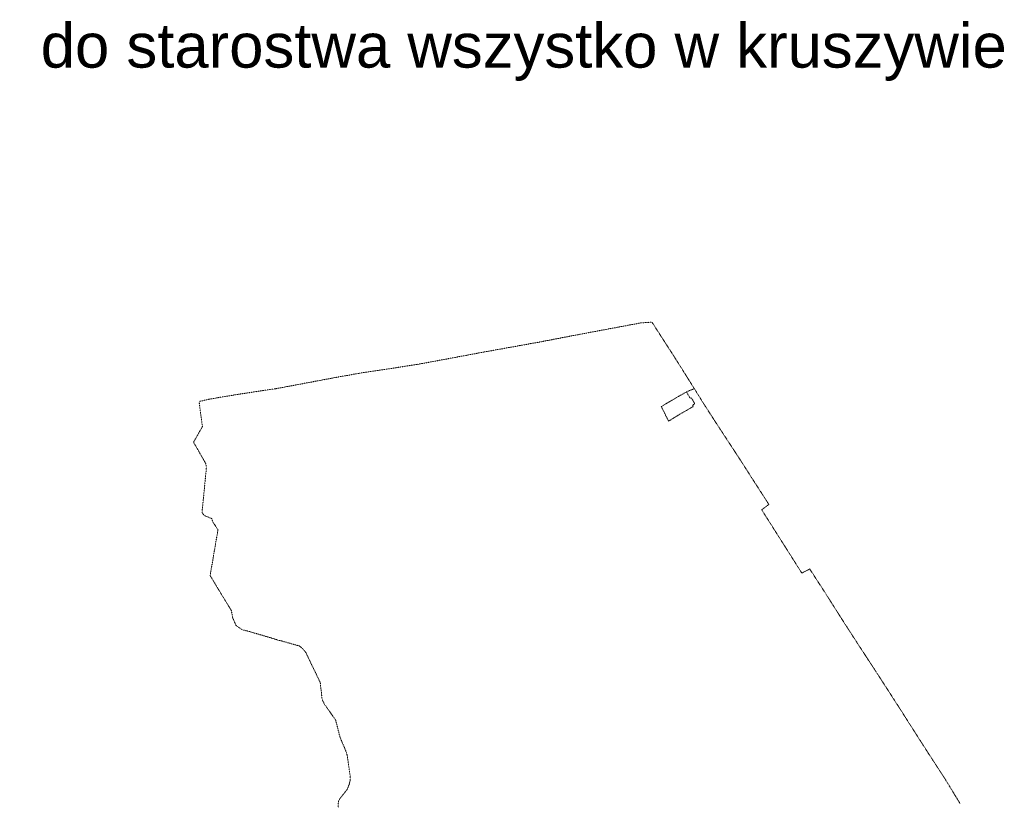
# Model space of a CAD drawing. Header units: millimetres. Extents: x 1024 to 29474, y -14562 to 6512.
# Tile 52 of 83: x 18539 to 21885, y 3853 to 6512. Entities that reach past the tile are written whole.
import ezdxf
from ezdxf.enums import TextEntityAlignment as Align

# ---------------------------------------------------------------- set-up
doc = ezdxf.new("R2010")
doc.units = ezdxf.units.MM
doc.linetypes.add('EGUG', pattern=[1, 0.5, -0.5])
doc.layers.add('Numery_uzytkow', color=3, linetype='Continuous', lineweight=9)
doc.layers.add('Uzytki', color=3, linetype='EGUG', lineweight=18)
doc.styles.get("Standard").update_dxf_attribs({"font": 'arial.ttf'})

# ---------------------------------------------------------------- blocks, each defined once
blk = doc.blocks.new('Wykno-Rudnik')
at = {"layer": 'Uzytki'}
for p, q in [((4496.3, 5481.6), (4309.6, 5446.8)), ((4534.1, 5484.5), (4496.3, 5481.6)), ((4549.8, 5460), (4534.1, 5484.5)), ((4606.2, 5372.7), (4549.8, 5460)), ((4309.6, 5446.8), (4157.8, 5417.7)), ((4157.8, 5417.7), (3964.4, 5382.9)), ((3964.4, 5382.9), (3737.7, 5340.7)), ((4678.3, 5258.3), (4606.2, 5372.7)), ((3737.7, 5340.7), (3540.5, 5310.7)), ((3456.4, 5295.7), (3254.2, 5257.8)), ((3540.5, 5310.7), (3456.4, 5295.7)), ((3254.2, 5257.8), (3119.9, 5237.8)), ((4678.3, 5258.3), (4651.4, 5247.2)), ((4710.5, 5206.4), (4678.3, 5258.3)), ((3029.8, 5222.6), (2995.2, 5214.6)), ((3119.9, 5237.8), (3029.8, 5222.6)), ((4596.3, 5215.5), (4651.4, 5247.2)), ((4651.4, 5247.2), (4664.4, 5225.5)), ((4664.4, 5225.5), (4667.8, 5227.5)), ((4667.8, 5227.5), (4680.1, 5207)), ((2995.2, 5214.6), (3006.3, 5128.9)), ((4566.1, 5197.3), (4596.3, 5215.5)), ((4590.9, 5147.8), (4566.1, 5197.3)), ((4674.8, 5197.6), (4623.6, 5168.2)), ((4680.1, 5207), (4672, 5202.3)), ((4672, 5202.3), (4674.8, 5197.6)), ((4748.3, 5147.7), (4710.5, 5206.4)), ((4623.6, 5168.2), (4590.9, 5147.8)), ((3006.3, 5128.9), (2976.2, 5076.4)), ((4780, 5099.4), (4748.3, 5147.7)), ((4839, 5009), (4780, 5099.4)), ((2976.2, 5076.4), (3017.4, 5004.6)), ((3020.1, 4990.5), (3005.1, 4837)), ((3017.4, 5004.6), (3020.1, 4990.5)), ((4871.1, 4958.7), (4839, 5009)), ((4931.5, 4864.9), (4871.1, 4958.7)), ((4907.3, 4846.4), (4931.5, 4864.9)), ((3005.1, 4837), (3012.5, 4827.6)), ((3012.5, 4827.6), (3017.1, 4825.4)), ((3017.1, 4825.4), (3038.2, 4816.7)), ((4988.1, 4719), (4907.3, 4846.4)), ((3038.2, 4816.7), (3041.3, 4806.1)), ((3041.3, 4806.1), (3059.3, 4778.9)), ((3059.3, 4778.9), (3049.7, 4722.5)), ((3049.7, 4722.5), (3032.5, 4622.1)), ((5043.6, 4631.4), (4988.1, 4719)), ((3032.5, 4622.1), (3036.8, 4616.8)), ((5070.4, 4645.4), (5043.6, 4631.4)), ((5124.4, 4562.2), (5070.4, 4645.4)), ((3036.8, 4616.8), (3065.8, 4567.8)), ((3065.8, 4567.8), (3104.8, 4504.2)), ((5183.5, 4469), (5124.4, 4562.2)), ((3104.8, 4504.2), (3109, 4479.9)), ((3109, 4479.9), (3120.9, 4453.3)), ((3120.9, 4453.3), (3142.6, 4438.3)), ((5228, 4400), (5183.5, 4469)), ((3142.6, 4438.3), (3158.9, 4434.9)), ((3158.9, 4434.9), (3245.1, 4409.7)), ((3245.1, 4409.7), (3262.7, 4403.8)), ((3262.7, 4403.8), (3277.8, 4400.2)), ((3277.8, 4400.2), (3336.8, 4383.5)), ((5239.2, 4382.7), (5228, 4400)), ((3336.8, 4383.5), (3349.9, 4371.7)), ((3349.9, 4371.7), (3358.2, 4361.2)), ((3358.2, 4361.2), (3407, 4259.1)), ((5263.9, 4345.1), (5239.2, 4382.7)), ((5298.2, 4292.6), (5263.9, 4345.1)), ((5355.5, 4204), (5298.2, 4292.6)), ((3407, 4259.1), (3413.3, 4202.1)), ((3413.3, 4202.1), (3420.2, 4187.3)), ((3420.2, 4187.3), (3459.2, 4132.2)), ((5411.9, 4115.7), (5355.5, 4204)), ((3459.2, 4132.2), (3474.1, 4073.5)), ((5469, 4026.2), (5411.9, 4115.7)), ((3474.1, 4073.5), (3493.1, 4029)), ((3493.1, 4029), (3498.8, 4011.5)), ((5528.3, 3935.1), (5469, 4026.2)), ((3498.8, 4011.5), (3503.4, 3979.7)), ((3503.4, 3979.7), (3508.8, 3941.7)), ((3509, 3929.2), (3505.9, 3914.8)), ((3508.8, 3941.7), (3509, 3929.2)), ((5581.1, 3848.9), (5528.3, 3935.1)), ((3498.6, 3896.6), (3472.8, 3863.9)), ((3505.9, 3914.8), (3498.6, 3896.6)), ((3468.7, 3856.2), (3467.6, 3833.5)), ((3472.8, 3863.9), (3468.7, 3856.2))]:
    blk.add_line(p, q, dxfattribs=at)
at = {"layer": 'Numery_uzytkow', "width": 0.7}
blk.add_text('Ls', height=1, dxfattribs=at).set_placement((4504.1, 3972.5), align=Align.TOP_LEFT)

msp = doc.modelspace()

# ---------------------------------------------------------------- block references
msp.add_blockref('Wykno-Rudnik', (16153.042, 0))

# ---------------------------------------------------------------- texts
at = {"color": 1, "insert": (21893.352, 6499.198), "char_height": 150, "width": 3737.8178, "attachment_point": 3}
msp.add_mtext('    do starostwa wszystko w kruszywie', dxfattribs=at)

doc.saveas('drawing.dxf')
